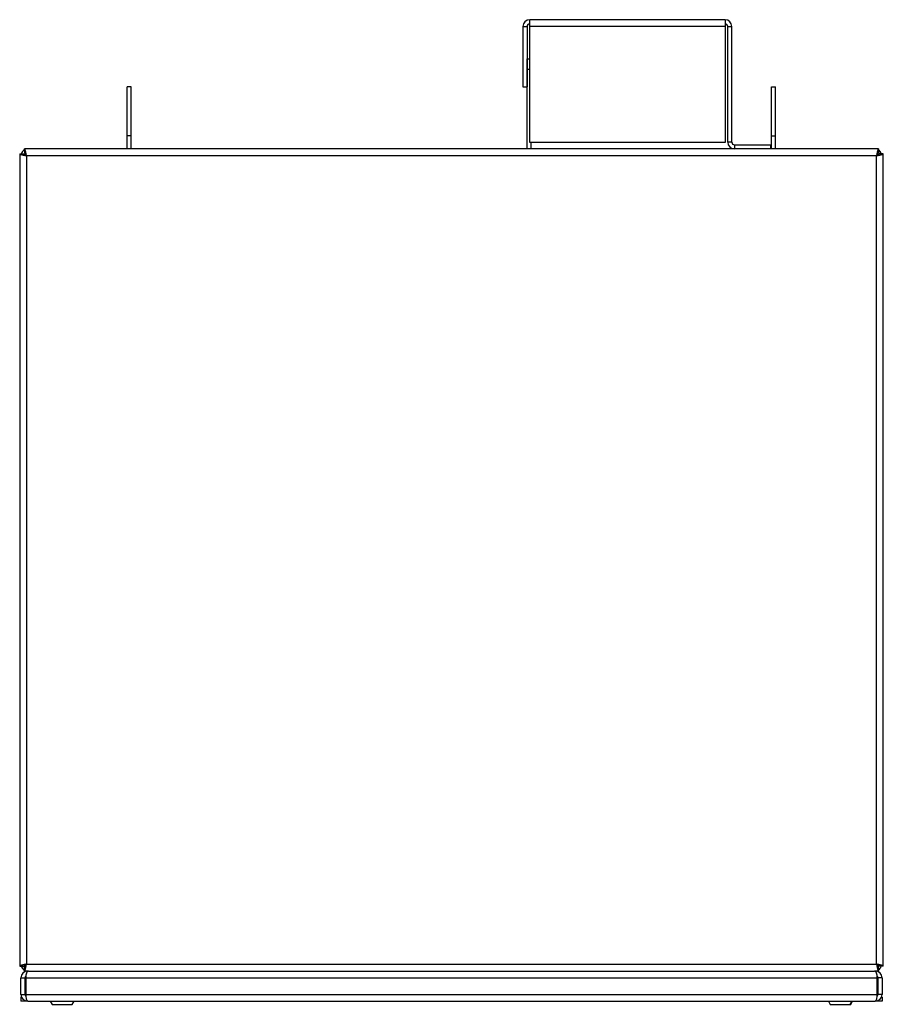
# Model space of a CAD drawing. Extents: x 2.1 to 64, y 0.8 to 42.
# Tile 3 of 7: x 2.1 to 12.1, y 27.6 to 39. Entities that reach past the tile are written whole.
import ezdxf

# ---------------------------------------------------------------- set-up
doc = ezdxf.new("R2010")
doc.units = 0
doc.layers.add('BODY', color=3, linetype='CONTINUOUS')

msp = doc.modelspace()

# ---------------------------------------------------------------- linework, layer by layer
at = {"layer": 'BODY', "linetype": 'CONTINUOUS'}
for p, q in [((7.978, 38.967), (7.978, 39.046)), ((10.247, 39.046), (7.978, 39.046)), ((10.247, 39.046), (10.247, 38.967)), ((7.899, 38.967), (7.947, 38.967)), ((7.899, 38.967), (7.899, 38.267)), ((7.947, 38.967), (7.947, 38.267)), ((7.978, 37.618), (7.978, 38.967)), ((10.247, 38.967), (7.978, 38.967)), ((10.247, 38.967), (10.247, 37.618)), ((10.278, 37.624), (10.278, 38.967)), ((10.278, 38.967), (10.326, 38.967)), ((10.326, 37.624), (10.326, 38.967)), ((7.95, 38.592), (7.978, 38.592)), ((7.95, 38.467), (7.95, 38.592)), ((7.95, 37.545), (7.95, 38.467)), ((7.978, 38.467), (7.95, 38.467)), ((3.35, 38.267), (3.302, 38.267)), ((3.302, 37.697), (3.302, 38.267)), ((3.35, 37.697), (3.35, 38.267)), ((7.899, 38.267), (7.947, 38.267)), ((10.785, 37.697), (10.785, 38.267)), ((10.785, 38.267), (10.833, 38.267)), ((10.833, 37.697), (10.833, 38.267)), ((3.35, 37.697), (3.302, 37.697)), ((3.302, 37.545), (3.302, 37.697)), ((3.35, 37.545), (3.35, 37.697)), ((10.785, 37.697), (10.833, 37.697)), ((10.785, 37.545), (10.785, 37.697)), ((10.833, 37.545), (10.833, 37.697)), ((12.03, 37.545), (2.11, 37.545)), ((2.11, 37.545), (2.11, 37.497)), ((10.247, 37.618), (7.978, 37.618)), ((7.997, 37.545), (7.997, 37.618)), ((10.326, 37.624), (10.278, 37.624)), ((10.357, 37.593), (10.357, 37.545)), ((10.357, 37.593), (10.778, 37.593)), ((10.778, 37.545), (10.778, 37.593)), ((12.03, 37.545), (12.03, 37.497)), ((2.055, 37.49), (2.055, 28.05)), ((2.055, 37.49), (2.103, 37.49)), ((2.134, 37.466), (2.134, 28.074)), ((12.006, 37.466), (2.134, 37.466)), ((12.006, 28.074), (12.006, 37.466)), ((12.085, 37.49), (12.037, 37.49)), ((12.085, 28.05), (12.085, 37.49)), ((2.055, 28.05), (2.103, 28.05)), ((2.11, 27.995), (2.11, 28.043)), ((2.134, 28.074), (12.006, 28.074)), ((12.03, 27.995), (12.03, 28.043)), ((12.085, 28.05), (12.037, 28.05)), ((2.07, 27.916), (2.118, 27.916)), ((2.07, 27.724), (2.07, 27.916)), ((2.149, 27.995), (2.11, 27.995)), ((2.118, 27.724), (2.118, 27.916)), ((2.125, 27.916), (12.015, 27.916)), ((2.125, 27.916), (2.125, 27.724)), ((2.149, 27.995), (2.149, 27.993)), ((2.152, 27.995), (2.149, 27.995)), ((2.156, 27.995), (2.152, 27.995)), ((2.156, 27.995), (11.984, 27.995)), ((11.988, 27.995), (11.984, 27.995)), ((11.991, 27.995), (11.988, 27.995)), ((11.991, 27.995), (11.991, 27.993)), ((12.03, 27.995), (11.991, 27.995)), ((12.015, 27.724), (12.015, 27.916)), ((12.07, 27.916), (12.022, 27.916)), ((12.022, 27.916), (12.022, 27.724)), ((12.07, 27.916), (12.07, 27.724)), ((2.07, 27.724), (2.118, 27.724)), ((2.07, 27.693), (2.07, 27.645)), ((2.076, 27.693), (2.07, 27.693)), ((2.125, 27.724), (12.015, 27.724)), ((12.07, 27.724), (12.022, 27.724)), ((12.07, 27.693), (12.064, 27.693)), ((12.07, 27.693), (12.07, 27.645)), ((2.149, 27.645), (2.07, 27.645)), ((2.149, 27.645), (11.991, 27.645)), ((2.409, 27.645), (2.431, 27.608)), ((2.413, 27.645), (2.434, 27.608)), ((2.431, 27.608), (2.434, 27.608)), ((2.434, 27.608), (2.55, 27.608)), ((2.55, 27.608), (2.666, 27.608)), ((2.666, 27.608), (2.687, 27.645)), ((11.448, 27.645), (11.469, 27.608)), ((11.469, 27.608), (11.585, 27.608)), ((11.585, 27.608), (11.701, 27.608)), ((11.701, 27.608), (11.722, 27.645)), ((11.701, 27.608), (11.706, 27.608)), ((11.706, 27.608), (11.727, 27.645)), ((12.07, 27.645), (11.991, 27.645))]:
    msp.add_line(p, q, dxfattribs=at)
for points in [[(2.134, 37.466), (2.134, 37.469), (2.133, 37.471), (2.133, 37.473), (2.132, 37.475), (2.132, 37.477), (2.131, 37.48), (2.131, 37.482), (2.131, 37.484), (2.13, 37.486), (2.13, 37.488), (2.129, 37.49), (2.129, 37.493), (2.128, 37.495), (2.128, 37.497), (2.128, 37.499), (2.127, 37.501), (2.127, 37.503), (2.126, 37.505), (2.126, 37.507), (2.125, 37.508), (2.125, 37.51), (2.125, 37.512), (2.124, 37.514), (2.124, 37.516), (2.123, 37.517), (2.123, 37.519), (2.122, 37.521), (2.122, 37.522), (2.122, 37.524), (2.121, 37.525), (2.121, 37.527), (2.12, 37.528), (2.12, 37.53), (2.119, 37.531), (2.119, 37.532), (2.119, 37.533), (2.118, 37.534), (2.118, 37.536), (2.117, 37.537), (2.117, 37.538), (2.116, 37.539), (2.116, 37.54), (2.116, 37.54), (2.115, 37.541), (2.115, 37.542), (2.114, 37.542), (2.114, 37.543), (2.114, 37.543), (2.113, 37.544), (2.113, 37.544), (2.112, 37.544), (2.112, 37.545), (2.111, 37.545), (2.111, 37.545), (2.111, 37.545), (2.11, 37.545)], [(12.03, 37.545), (12.03, 37.545), (12.029, 37.545), (12.029, 37.545), (12.028, 37.545), (12.028, 37.544), (12.027, 37.544), (12.027, 37.544), (12.027, 37.543), (12.026, 37.543), (12.026, 37.542), (12.025, 37.542), (12.025, 37.541), (12.024, 37.54), (12.024, 37.54), (12.024, 37.539), (12.023, 37.538), (12.023, 37.537), (12.022, 37.536), (12.022, 37.535), (12.021, 37.533), (12.021, 37.532), (12.021, 37.531), (12.02, 37.53), (12.02, 37.528), (12.019, 37.527), (12.019, 37.525), (12.018, 37.524), (12.018, 37.522), (12.018, 37.521), (12.017, 37.519), (12.017, 37.517), (12.016, 37.516), (12.016, 37.514), (12.015, 37.512), (12.015, 37.51), (12.015, 37.508), (12.014, 37.507), (12.014, 37.505), (12.013, 37.503), (12.013, 37.501), (12.012, 37.499), (12.012, 37.497), (12.012, 37.495), (12.011, 37.492), (12.011, 37.49), (12.01, 37.488), (12.01, 37.486), (12.009, 37.484), (12.009, 37.482), (12.009, 37.48), (12.008, 37.477), (12.008, 37.475), (12.007, 37.473), (12.007, 37.471), (12.006, 37.469), (12.006, 37.466)], [(2.055, 37.49), (2.055, 37.49), (2.055, 37.489), (2.056, 37.489), (2.056, 37.489), (2.056, 37.488), (2.056, 37.488), (2.057, 37.487), (2.057, 37.487), (2.058, 37.487), (2.058, 37.486), (2.059, 37.486), (2.059, 37.485), (2.06, 37.485), (2.061, 37.484), (2.062, 37.484), (2.063, 37.484), (2.064, 37.483), (2.065, 37.483), (2.066, 37.482), (2.067, 37.482), (2.068, 37.481), (2.07, 37.481), (2.071, 37.481), (2.072, 37.48), (2.074, 37.48), (2.075, 37.479), (2.077, 37.479), (2.078, 37.478), (2.08, 37.478), (2.081, 37.478), (2.083, 37.477), (2.085, 37.477), (2.087, 37.476), (2.088, 37.476), (2.09, 37.475), (2.092, 37.475), (2.094, 37.475), (2.096, 37.474), (2.098, 37.474), (2.1, 37.473), (2.102, 37.473), (2.104, 37.472), (2.106, 37.472), (2.108, 37.472), (2.11, 37.471), (2.112, 37.471), (2.114, 37.47), (2.116, 37.47), (2.119, 37.469), (2.121, 37.469), (2.123, 37.469), (2.125, 37.468), (2.127, 37.468), (2.13, 37.467), (2.132, 37.467), (2.134, 37.466)], [(2.103, 37.49), (2.103, 37.49), (2.103, 37.489), (2.103, 37.489), (2.104, 37.488), (2.104, 37.488), (2.104, 37.487), (2.104, 37.487), (2.104, 37.486), (2.104, 37.486), (2.105, 37.485), (2.105, 37.485), (2.105, 37.484), (2.106, 37.484), (2.106, 37.483), (2.107, 37.483), (2.107, 37.482), (2.108, 37.482), (2.108, 37.481), (2.109, 37.481), (2.109, 37.48), (2.11, 37.48), (2.111, 37.479), (2.111, 37.479), (2.112, 37.478), (2.113, 37.478), (2.114, 37.477), (2.114, 37.477), (2.115, 37.476), (2.116, 37.476), (2.117, 37.475), (2.118, 37.475), (2.119, 37.474), (2.119, 37.474), (2.12, 37.473), (2.121, 37.473), (2.122, 37.472), (2.123, 37.472), (2.124, 37.471), (2.125, 37.471), (2.126, 37.47), (2.127, 37.47), (2.128, 37.469), (2.129, 37.469), (2.13, 37.468), (2.131, 37.468), (2.132, 37.467), (2.133, 37.467), (2.134, 37.466)], [(2.134, 37.466), (2.134, 37.467), (2.133, 37.468), (2.133, 37.469), (2.132, 37.47), (2.132, 37.471), (2.131, 37.472), (2.131, 37.473), (2.13, 37.474), (2.13, 37.475), (2.129, 37.476), (2.129, 37.477), (2.128, 37.478), (2.128, 37.479), (2.127, 37.48), (2.127, 37.481), (2.126, 37.482), (2.126, 37.483), (2.125, 37.484), (2.125, 37.484), (2.124, 37.485), (2.124, 37.486), (2.123, 37.487), (2.123, 37.488), (2.122, 37.488), (2.122, 37.489), (2.121, 37.49), (2.121, 37.49), (2.12, 37.491), (2.12, 37.492), (2.119, 37.492), (2.119, 37.493), (2.118, 37.493), (2.118, 37.494), (2.117, 37.494), (2.117, 37.495), (2.116, 37.495), (2.116, 37.495), (2.115, 37.496), (2.115, 37.496), (2.114, 37.496), (2.114, 37.496), (2.113, 37.497), (2.113, 37.497), (2.112, 37.497), (2.112, 37.497), (2.111, 37.497), (2.111, 37.497), (2.11, 37.497)], [(12.03, 37.497), (12.029, 37.497), (12.029, 37.497), (12.028, 37.497), (12.028, 37.497), (12.027, 37.497), (12.027, 37.497), (12.026, 37.496), (12.026, 37.496), (12.025, 37.496), (12.025, 37.496), (12.024, 37.495), (12.024, 37.495), (12.023, 37.495), (12.023, 37.494), (12.022, 37.494), (12.022, 37.493), (12.021, 37.493), (12.021, 37.492), (12.02, 37.492), (12.02, 37.491), (12.019, 37.49), (12.019, 37.49), (12.018, 37.489), (12.018, 37.488), (12.017, 37.488), (12.017, 37.487), (12.016, 37.486), (12.016, 37.485), (12.015, 37.484), (12.015, 37.484), (12.014, 37.483), (12.014, 37.482), (12.013, 37.481), (12.013, 37.48), (12.012, 37.479), (12.012, 37.478), (12.012, 37.477), (12.011, 37.476), (12.011, 37.475), (12.01, 37.474), (12.01, 37.473), (12.009, 37.472), (12.009, 37.471), (12.008, 37.47), (12.008, 37.469), (12.007, 37.468), (12.007, 37.467), (12.006, 37.466)], [(12.006, 37.466), (12.008, 37.467), (12.01, 37.467), (12.013, 37.468), (12.015, 37.468), (12.017, 37.469), (12.019, 37.469), (12.021, 37.469), (12.024, 37.47), (12.026, 37.47), (12.028, 37.471), (12.03, 37.471), (12.032, 37.472), (12.034, 37.472), (12.036, 37.472), (12.038, 37.473), (12.04, 37.473), (12.042, 37.474), (12.044, 37.474), (12.046, 37.475), (12.048, 37.475), (12.05, 37.475), (12.052, 37.476), (12.054, 37.476), (12.055, 37.477), (12.057, 37.477), (12.059, 37.478), (12.06, 37.478), (12.062, 37.478), (12.063, 37.479), (12.065, 37.479), (12.066, 37.48), (12.068, 37.48), (12.069, 37.481), (12.07, 37.481), (12.072, 37.481), (12.073, 37.482), (12.074, 37.482), (12.075, 37.483), (12.076, 37.483), (12.077, 37.484), (12.078, 37.484), (12.079, 37.484), (12.08, 37.485), (12.081, 37.485), (12.081, 37.486), (12.082, 37.486), (12.083, 37.487), (12.083, 37.487), (12.083, 37.487), (12.084, 37.488), (12.084, 37.488), (12.084, 37.489), (12.085, 37.489), (12.085, 37.489), (12.085, 37.49), (12.085, 37.49)], [(12.006, 37.466), (12.007, 37.467), (12.008, 37.467), (12.009, 37.468), (12.01, 37.468), (12.011, 37.469), (12.012, 37.469), (12.013, 37.47), (12.014, 37.47), (12.015, 37.471), (12.016, 37.471), (12.017, 37.472), (12.018, 37.472), (12.019, 37.473), (12.02, 37.473), (12.021, 37.474), (12.022, 37.474), (12.022, 37.475), (12.023, 37.475), (12.024, 37.476), (12.025, 37.476), (12.026, 37.477), (12.026, 37.477), (12.027, 37.478), (12.028, 37.478), (12.029, 37.479), (12.029, 37.479), (12.03, 37.48), (12.031, 37.48), (12.031, 37.481), (12.032, 37.481), (12.032, 37.482), (12.033, 37.482), (12.033, 37.483), (12.034, 37.483), (12.034, 37.484), (12.035, 37.484), (12.035, 37.485), (12.035, 37.485), (12.036, 37.486), (12.036, 37.486), (12.036, 37.487), (12.036, 37.487), (12.036, 37.488), (12.037, 37.488), (12.037, 37.489), (12.037, 37.489), (12.037, 37.49), (12.037, 37.49)], [(2.134, 28.074), (2.132, 28.074), (2.13, 28.074), (2.127, 28.073), (2.125, 28.073), (2.123, 28.072), (2.121, 28.072), (2.119, 28.071), (2.116, 28.071), (2.114, 28.071), (2.112, 28.07), (2.11, 28.07), (2.108, 28.069), (2.106, 28.069), (2.104, 28.068), (2.102, 28.068), (2.1, 28.068), (2.098, 28.067), (2.096, 28.067), (2.094, 28.066), (2.092, 28.066), (2.09, 28.065), (2.088, 28.065), (2.087, 28.065), (2.085, 28.064), (2.083, 28.064), (2.081, 28.063), (2.08, 28.063), (2.078, 28.062), (2.077, 28.062), (2.075, 28.062), (2.074, 28.061), (2.072, 28.061), (2.071, 28.06), (2.07, 28.06), (2.068, 28.059), (2.067, 28.059), (2.066, 28.059), (2.065, 28.058), (2.064, 28.058), (2.063, 28.057), (2.062, 28.057), (2.061, 28.056), (2.06, 28.056), (2.059, 28.056), (2.059, 28.055), (2.058, 28.055), (2.057, 28.054), (2.057, 28.054), (2.057, 28.053), (2.056, 28.053), (2.056, 28.053), (2.056, 28.052), (2.056, 28.052), (2.055, 28.051), (2.055, 28.051), (2.055, 28.05)], [(2.134, 28.074), (2.133, 28.074), (2.132, 28.073), (2.131, 28.073), (2.13, 28.072), (2.129, 28.072), (2.128, 28.071), (2.127, 28.071), (2.126, 28.07), (2.125, 28.07), (2.124, 28.069), (2.123, 28.069), (2.122, 28.068), (2.121, 28.068), (2.12, 28.067), (2.119, 28.067), (2.119, 28.066), (2.118, 28.066), (2.117, 28.065), (2.116, 28.065), (2.115, 28.064), (2.114, 28.064), (2.114, 28.063), (2.113, 28.063), (2.112, 28.062), (2.111, 28.062), (2.111, 28.061), (2.11, 28.061), (2.109, 28.06), (2.109, 28.06), (2.108, 28.059), (2.108, 28.059), (2.107, 28.058), (2.107, 28.058), (2.106, 28.057), (2.106, 28.057), (2.105, 28.056), (2.105, 28.056), (2.105, 28.055), (2.104, 28.055), (2.104, 28.054), (2.104, 28.054), (2.104, 28.053), (2.104, 28.053), (2.104, 28.052), (2.103, 28.052), (2.103, 28.051), (2.103, 28.051), (2.103, 28.05)], [(2.11, 27.995), (2.111, 27.996), (2.111, 27.996), (2.111, 27.996), (2.112, 27.996), (2.112, 27.997), (2.113, 27.997), (2.113, 27.997), (2.114, 27.998), (2.114, 27.998), (2.114, 27.999), (2.115, 27.999), (2.115, 28), (2.116, 28.001), (2.116, 28.001), (2.116, 28.002), (2.117, 28.003), (2.117, 28.004), (2.118, 28.005), (2.118, 28.006), (2.119, 28.007), (2.119, 28.009), (2.119, 28.01), (2.12, 28.011), (2.12, 28.013), (2.121, 28.014), (2.121, 28.016), (2.122, 28.017), (2.122, 28.019), (2.122, 28.02), (2.123, 28.022), (2.123, 28.023), (2.124, 28.025), (2.124, 28.027), (2.125, 28.029), (2.125, 28.031), (2.125, 28.032), (2.126, 28.034), (2.126, 28.036), (2.127, 28.038), (2.127, 28.04), (2.128, 28.042), (2.128, 28.044), (2.128, 28.046), (2.129, 28.048), (2.129, 28.05), (2.13, 28.053), (2.13, 28.055), (2.131, 28.057), (2.131, 28.059), (2.131, 28.061), (2.132, 28.063), (2.132, 28.066), (2.133, 28.068), (2.133, 28.07), (2.134, 28.072), (2.134, 28.074)], [(2.11, 28.043), (2.111, 28.044), (2.111, 28.044), (2.112, 28.044), (2.112, 28.044), (2.113, 28.044), (2.113, 28.044), (2.114, 28.044), (2.114, 28.045), (2.115, 28.045), (2.115, 28.045), (2.116, 28.045), (2.116, 28.046), (2.117, 28.046), (2.117, 28.047), (2.118, 28.047), (2.118, 28.048), (2.119, 28.048), (2.119, 28.049), (2.12, 28.049), (2.12, 28.05), (2.121, 28.05), (2.121, 28.051), (2.122, 28.052), (2.122, 28.052), (2.123, 28.053), (2.123, 28.054), (2.124, 28.055), (2.124, 28.056), (2.125, 28.056), (2.125, 28.057), (2.126, 28.058), (2.126, 28.059), (2.127, 28.06), (2.127, 28.061), (2.128, 28.062), (2.128, 28.063), (2.129, 28.063), (2.129, 28.064), (2.13, 28.065), (2.13, 28.066), (2.131, 28.067), (2.131, 28.068), (2.132, 28.069), (2.132, 28.07), (2.133, 28.071), (2.133, 28.072), (2.134, 28.073), (2.134, 28.074)], [(12.085, 28.05), (12.085, 28.051), (12.085, 28.051), (12.084, 28.052), (12.084, 28.052), (12.084, 28.053), (12.084, 28.053), (12.083, 28.053), (12.083, 28.054), (12.082, 28.054), (12.082, 28.055), (12.081, 28.055), (12.081, 28.056), (12.08, 28.056), (12.079, 28.056), (12.078, 28.057), (12.077, 28.057), (12.076, 28.058), (12.075, 28.058), (12.074, 28.059), (12.073, 28.059), (12.072, 28.059), (12.07, 28.06), (12.069, 28.06), (12.068, 28.061), (12.066, 28.061), (12.065, 28.062), (12.063, 28.062), (12.062, 28.062), (12.06, 28.063), (12.059, 28.063), (12.057, 28.064), (12.055, 28.064), (12.053, 28.065), (12.052, 28.065), (12.05, 28.065), (12.048, 28.066), (12.046, 28.066), (12.044, 28.067), (12.042, 28.067), (12.04, 28.068), (12.038, 28.068), (12.036, 28.068), (12.034, 28.069), (12.032, 28.069), (12.03, 28.07), (12.028, 28.07), (12.026, 28.071), (12.024, 28.071), (12.021, 28.071), (12.019, 28.072), (12.017, 28.072), (12.015, 28.073), (12.013, 28.073), (12.01, 28.074), (12.008, 28.074), (12.006, 28.074)], [(12.037, 28.05), (12.037, 28.051), (12.037, 28.051), (12.037, 28.052), (12.037, 28.052), (12.036, 28.053), (12.036, 28.053), (12.036, 28.054), (12.036, 28.054), (12.036, 28.055), (12.035, 28.055), (12.035, 28.056), (12.035, 28.056), (12.034, 28.057), (12.034, 28.057), (12.033, 28.058), (12.033, 28.058), (12.032, 28.059), (12.032, 28.059), (12.031, 28.06), (12.031, 28.06), (12.03, 28.061), (12.029, 28.061), (12.029, 28.062), (12.028, 28.062), (12.027, 28.063), (12.026, 28.063), (12.026, 28.064), (12.025, 28.064), (12.024, 28.065), (12.023, 28.065), (12.022, 28.066), (12.022, 28.066), (12.021, 28.067), (12.02, 28.067), (12.019, 28.068), (12.018, 28.068), (12.017, 28.069), (12.016, 28.069), (12.015, 28.07), (12.014, 28.07), (12.013, 28.071), (12.012, 28.071), (12.011, 28.072), (12.01, 28.072), (12.009, 28.073), (12.008, 28.073), (12.007, 28.074), (12.006, 28.074)], [(12.006, 28.074), (12.006, 28.072), (12.007, 28.07), (12.007, 28.068), (12.008, 28.066), (12.008, 28.063), (12.009, 28.061), (12.009, 28.059), (12.009, 28.057), (12.01, 28.055), (12.01, 28.053), (12.011, 28.05), (12.011, 28.048), (12.012, 28.046), (12.012, 28.044), (12.012, 28.042), (12.013, 28.04), (12.013, 28.038), (12.014, 28.036), (12.014, 28.034), (12.015, 28.032), (12.015, 28.031), (12.015, 28.029), (12.016, 28.027), (12.016, 28.025), (12.017, 28.023), (12.017, 28.022), (12.018, 28.02), (12.018, 28.019), (12.018, 28.017), (12.019, 28.016), (12.019, 28.014), (12.02, 28.013), (12.02, 28.011), (12.021, 28.01), (12.021, 28.009), (12.021, 28.008), (12.022, 28.006), (12.022, 28.005), (12.023, 28.004), (12.023, 28.003), (12.024, 28.002), (12.024, 28.001), (12.024, 28.001), (12.025, 28), (12.025, 27.999), (12.026, 27.998), (12.026, 27.998), (12.027, 27.997), (12.027, 27.997), (12.027, 27.997), (12.028, 27.996), (12.028, 27.996), (12.029, 27.996), (12.029, 27.996), (12.03, 27.996), (12.03, 27.995)], [(12.006, 28.074), (12.007, 28.073), (12.007, 28.072), (12.008, 28.071), (12.008, 28.07), (12.009, 28.069), (12.009, 28.068), (12.01, 28.067), (12.01, 28.066), (12.011, 28.065), (12.011, 28.064), (12.012, 28.063), (12.012, 28.063), (12.012, 28.062), (12.013, 28.061), (12.013, 28.06), (12.014, 28.059), (12.014, 28.058), (12.015, 28.057), (12.015, 28.056), (12.016, 28.056), (12.016, 28.055), (12.017, 28.054), (12.017, 28.053), (12.018, 28.052), (12.018, 28.052), (12.019, 28.051), (12.019, 28.05), (12.02, 28.05), (12.02, 28.049), (12.021, 28.049), (12.021, 28.048), (12.022, 28.048), (12.022, 28.047), (12.023, 28.047), (12.023, 28.046), (12.024, 28.046), (12.024, 28.045), (12.025, 28.045), (12.025, 28.045), (12.026, 28.045), (12.026, 28.044), (12.027, 28.044), (12.027, 28.044), (12.028, 28.044), (12.028, 28.044), (12.029, 28.044), (12.029, 28.044), (12.03, 28.043)], [(2.156, 27.995), (2.15, 27.994), (2.144, 27.989), (2.139, 27.982), (2.134, 27.972), (2.13, 27.96), (2.127, 27.947), (2.126, 27.932), (2.125, 27.916)], [(12.015, 27.916), (12.014, 27.932), (12.013, 27.947), (12.01, 27.96), (12.006, 27.972), (12.001, 27.982), (11.996, 27.989), (11.99, 27.994), (11.984, 27.995)], [(2.125, 27.724), (2.126, 27.709), (2.127, 27.694), (2.129, 27.681), (2.132, 27.669), (2.136, 27.659), (2.14, 27.651), (2.144, 27.647), (2.149, 27.645)], [(11.991, 27.645), (11.996, 27.647), (12, 27.651), (12.004, 27.659), (12.008, 27.669), (12.011, 27.681), (12.013, 27.694), (12.014, 27.709), (12.015, 27.724)]]:
    msp.add_lwpolyline(points, dxfattribs=at)
for centre, radius, start, end in [((7.978, 38.967), 0.079, 90, 180), ((10.247, 38.967), 0.079, 0, 90), ((7.978, 38.967), 0.031, 90, 180), ((10.247, 38.967), 0.031, 0, 90), ((2.149, 37.466), 0.079, 119.5229, 162.3683), ((10.357, 37.624), 0.079, 180, 270), ((10.357, 37.624), 0.031, 180, 270), ((11.986, 37.466), 0.079, 17.6317, 56.2161), ((2.149, 37.466), 0.031, 143.9432, 165.6302), ((11.986, 37.466), 0.031, 9.5535, 27.2328), ((2.149, 28.074), 0.079, 197.6317, 240.4771), ((2.149, 28.074), 0.031, 194.3026, 216.0423), ((11.986, 28.074), 0.031, 332.8891, 0), ((11.986, 28.074), 0.079, 303.7839, 342.3683), ((2.149, 27.916), 0.079, 90, 180), ((2.149, 27.916), 0.031, 137.3889, 180), ((11.991, 27.916), 0.079, 0, 90), ((11.991, 27.916), 0.031, 0, 42.6111), ((2.149, 27.724), 0.079, 180, 270), ((2.149, 27.724), 0.031, 180, 221.8421), ((11.991, 27.724), 0.079, 270, 0), ((11.991, 27.724), 0.031, 318.1579, 0)]:
    msp.add_arc(centre, radius, start, end, dxfattribs=at)

doc.saveas('drawing.dxf')
